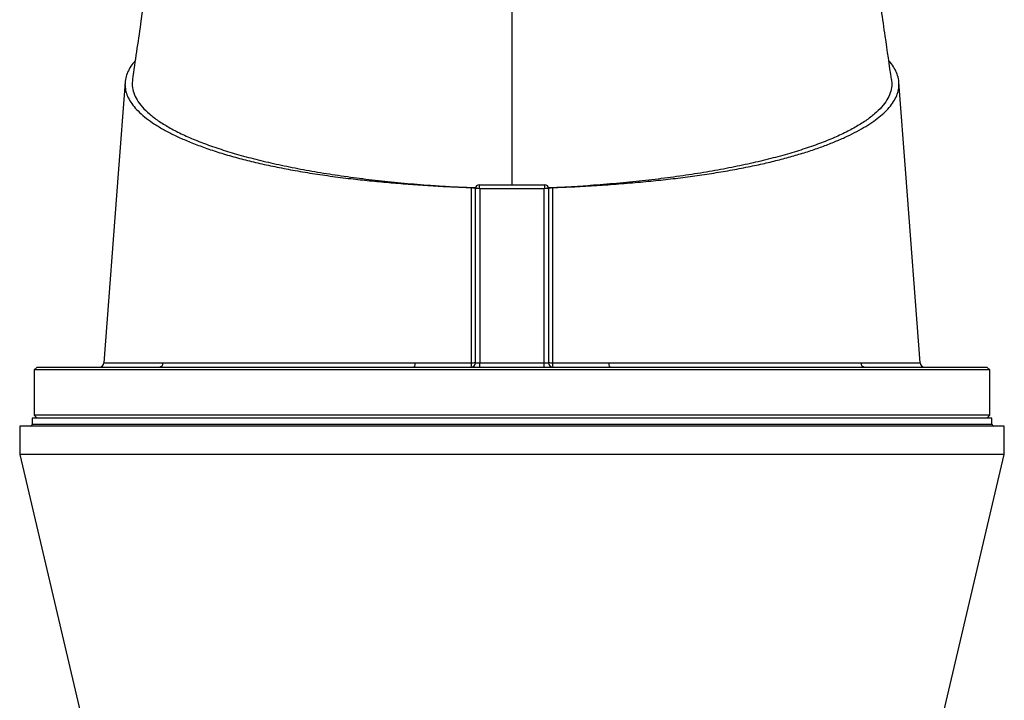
# Model space of a CAD drawing. Header units: millimetres. Extents: x 1253 to 2483, y 298 to 3319.
# Tile 3 of 5: x 1530 to 2205, y 2386 to 2852. Entities that reach past the tile are written whole.
import ezdxf

# ---------------------------------------------------------------- set-up
doc = ezdxf.new("R2010")
doc.units = ezdxf.units.MM

msp = doc.modelspace()

# ---------------------------------------------------------------- linework, layer by layer
at = {"color": 7, "linetype": 'Continuous', "lineweight": 25}
for p, q in [((1867.95, 2739.25), (1867.95, 2877.16)), ((1842.95, 2737.27), (1843, 2737.27)), ((1842.95, 2617.25), (1842.95, 2736.75)), ((1845.45, 2739.25), (1890.45, 2739.25)), ((1845.45, 2739.25), (1845.45, 2739.25)), ((1845.95, 2736.41), (1845.95, 2617.09)), ((1889.95, 2736.41), (1845.95, 2736.41)), ((1889.95, 2617.09), (1889.95, 2736.41)), ((1890.45, 2739.25), (1890.45, 2739.25)), ((1892.95, 2737.27), (1892.89, 2737.27)), ((1892.95, 2736.75), (1892.95, 2617.25)), ((1542.45, 2614.25), (1540.45, 2612.25)), ((1540.45, 2612.25), (1540.45, 2581.25)), ((2195.45, 2612.25), (1540.45, 2612.25)), ((1542.45, 2614.25), (2193.45, 2614.25)), ((1588.22, 2617.02), (1588.22, 2617.02)), ((1845.95, 2614.25), (1845.95, 2617.09)), ((1845.95, 2617.09), (1889.95, 2617.09)), ((1889.95, 2614.25), (1889.95, 2617.09)), ((2147.64, 2617.02), (2147.64, 2617.02)), ((2195.45, 2612.25), (2193.45, 2614.25)), ((2195.45, 2581.25), (2195.45, 2612.25)), ((1538.95, 2579.25), (1538.95, 2574.75)), ((2196.95, 2579.25), (1538.95, 2579.25)), ((1540.45, 2581.25), (1542.45, 2579.25)), ((2195.45, 2581.25), (1540.45, 2581.25)), ((2193.45, 2579.25), (2195.45, 2581.25)), ((2196.95, 2574.75), (2196.95, 2579.25)), ((1530.45, 2573.75), (1530.45, 2554.25)), ((2205.45, 2573.75), (1530.45, 2573.75)), ((2205.45, 2554.25), (2205.45, 2573.75)), ((1530.45, 2554.25), (1585.95, 2318.79)), ((2205.45, 2554.25), (1530.45, 2554.25)), ((2149.95, 2318.79), (2205.45, 2554.25))]:
    msp.add_line(p, q, dxfattribs=at)
at = {"color": 1, "linetype": 'Continuous', "lineweight": 25}
msp.add_line((2196.95, 2574.75), (1538.95, 2574.75), dxfattribs=at)
at = {"color": 7, "linetype": 'Continuous', "lineweight": 25, "flags": 128}
for points in [[(1602.69, 2809.61), (1597.96, 2746.89), (1588.16, 2617.03)], [(2147.74, 2617.03), (2137.94, 2746.89), (2133.2, 2809.61)]]:
    msp.add_lwpolyline(points, dxfattribs=at)
at = {"color": 7, "linetype": 'Continuous', "lineweight": 25}
for centre, radius, start, end in [((1845.45, 2736.75), 2.5, 90.03906, 179.88236), ((1845.45, 2736.75), 2.5, 90, 180), ((1890.44, 2736.75), 2.5, 0.11764, 89.96094), ((1890.45, 2736.75), 2.5, 0, 90), ((1585.16, 2617.25), 3, 270.09908, 355.91284), ((1626.06, 2617.01), 2.77, 274.41575, 0.37399), ((1797.31, 2616.47), 4.24, 328.39531, 9.22704), ((1839.95, 2617.25), 3, 270, 0), ((1830.86, 2616.49), 9.36, 346.14784, 4.50399), ((1840.84, 2699.92), 82.7, 269.54772, 271.45774), ((1895.95, 2617.25), 3, 180, 270), ((1895.05, 2699.92), 82.7, 268.54226, 270.45228), ((1905.03, 2616.49), 9.36, 175.49601, 193.85216), ((1938.58, 2616.47), 4.24, 170.77296, 211.60469), ((2109.83, 2617.01), 2.77, 179.62601, 265.58425), ((2150.73, 2617.25), 3, 183.87832, 269.98187), ((1537.95, 2574.75), 1, 270, 0), ((2197.95, 2574.75), 1, 180, 270)]:
    msp.add_arc(centre, radius, start, end, dxfattribs=at)
for centre, major_axis, ratio, start_param, end_param in [((1845.95, 2736.25), (3, -0.5), 0.050922, 1.579294, 3.097731), ((1845.95, 2736.75), (3, 0), 0.043613, 3.089233, 3.141593), ((1845.95, 2736.25), (-0.5, 3), 0.008488, 4.763336, 6.281773), ((1889.95, 2736.25), (0.5, 3), 0.008488, 0.001413, 1.519849), ((1889.95, 2736.25), (3, 0.5), 0.050922, 0.043862, 1.562299), ((1889.95, 2736.75), (3, 0), 0.043613, 0, 0.05236), ((1845.95, 2617.25), (3, 0), 0.052336, 3.141593, 4.712389), ((1889.95, 2617.25), (3, 0), 0.052336, 4.712389, 6.283185)]:
    msp.add_ellipse(centre, major_axis=major_axis, ratio=ratio, start_param=start_param, end_param=end_param, dxfattribs=at)
for points, knots in [([(1617.19, 2876.92), (1615.89, 2867.79), (1612.77, 2845.94), (1609.6, 2824.11), (1607.76, 2811.4)], [0, 0, 0, 0, 0.418089, 1, 1, 1, 1]), ([(2128.13, 2811.4), (2126.69, 2821.31), (2123.52, 2843.16), (2120.4, 2864.99), (2118.7, 2876.93)], [0, 0, 0, 0, 0.453551, 1, 1, 1, 1]), ([(1609.63, 2824.29), (1609.08, 2823.68), (1607.35, 2821.76), (1605.33, 2818.48), (1603.51, 2814.42), (1602.61, 2810.3), (1602.59, 2806.14), (1603.47, 2802), (1605.25, 2797.9), (1607.9, 2793.85), (1611.45, 2789.8), (1615.93, 2785.78), (1621.34, 2781.78), (1627.55, 2777.92), (1634.5, 2774.19), (1642.14, 2770.61), (1650.6, 2767.1), (1659.91, 2763.69), (1670.1, 2760.41), (1680.85, 2757.34), (1692.11, 2754.52), (1703.78, 2751.93), (1716.2, 2749.51), (1729.34, 2747.26), (1743.17, 2745.21), (1756.86, 2743.47), (1770.3, 2742), (1783.38, 2740.78), (1796.73, 2739.69), (1810.33, 2738.72), (1824.18, 2737.93), (1834.21, 2737.5), (1839.6, 2737.33), (1840.29, 2737.31)], [0, 0, 0, 0, 0.0157873, 0.0497907, 0.083769, 0.1187, 0.1536587, 0.1885895, 0.2230986, 0.2576348, 0.2921439, 0.327668, 0.3632215, 0.3987465, 0.4331071, 0.4674931, 0.5018531, 0.5372458, 0.5726692, 0.6080566, 0.6414583, 0.6748914, 0.7082922, 0.742901, 0.7775456, 0.8121574, 0.8423852, 0.872636, 0.9028765, 0.933728, 0.9645937, 0.99543, 1, 1, 1, 1]), ([(1895.6, 2737.31), (1900.72, 2737.49), (1910.95, 2737.87), (1926.15, 2738.76), (1941.22, 2739.83), (1955.86, 2741.06), (1969.96, 2742.45), (1983.44, 2744.01), (1996.7, 2745.78), (2009.67, 2747.77), (2022.26, 2749.99), (2034.05, 2752.34), (2045, 2754.82), (2055.16, 2757.39), (2064.83, 2760.13), (2073.98, 2763.03), (2082.59, 2766.08), (2090.55, 2769.24), (2097.87, 2772.49), (2104.54, 2775.83), (2110.61, 2779.28), (2116.03, 2782.82), (2120.77, 2786.47), (2124.88, 2790.26), (2128.26, 2794.21), (2130.85, 2798.29), (2132.56, 2802.44), (2133.36, 2806.66), (2133.21, 2810.92), (2132.15, 2815.11), (2130.14, 2819.22), (2128.17, 2822.28), (2126.6, 2823.96), (2126.26, 2824.33)], [0, 0, 0, 0, 0.033701, 0.067407, 0.101529, 0.135652, 0.167737, 0.199845, 0.231927, 0.265013, 0.298128, 0.331213, 0.362066, 0.392946, 0.423801, 0.455531, 0.487286, 0.51902, 0.550556, 0.582112, 0.613647, 0.645929, 0.678232, 0.710513, 0.745232, 0.779979, 0.814698, 0.850455, 0.886242, 0.921999, 0.956273, 0.990573, 1, 1, 1, 1]), ([(1607.83, 2811.4), (1607.69, 2809.98), (1607.38, 2806.92), (1608.48, 2802.24), (1610.76, 2797.37), (1614.36, 2792.56), (1619.18, 2787.82), (1625.25, 2783.17), (1632.5, 2778.64), (1640.93, 2774.25), (1650.48, 2770.01), (1661.12, 2765.95), (1672.79, 2762.09), (1685.44, 2758.44), (1699.02, 2755.02), (1713.46, 2751.84), (1728.7, 2748.93), (1744.66, 2746.29), (1761.27, 2743.93), (1778.47, 2741.87), (1796.15, 2740.1), (1808.27, 2739.18), (1814.33, 2738.72)], [0, 0, 0, 0, 0.043786, 0.094112, 0.14444, 0.194766, 0.245094, 0.295421, 0.345748, 0.396075, 0.446403, 0.496729, 0.547057, 0.597383, 0.647711, 0.698037, 0.748365, 0.798692, 0.849019, 0.899346, 0.949673, 1, 1, 1, 1]), ([(2128.06, 2811.4), (2128.2, 2809.98), (2128.51, 2806.92), (2127.42, 2802.24), (2125.13, 2797.37), (2121.54, 2792.56), (2116.71, 2787.82), (2110.65, 2783.17), (2103.39, 2778.64), (2094.96, 2774.25), (2085.41, 2770.01), (2074.77, 2765.95), (2063.1, 2762.09), (2050.45, 2758.44), (2036.87, 2755.02), (2022.43, 2751.84), (2007.2, 2748.93), (1991.23, 2746.29), (1974.62, 2743.93), (1957.42, 2741.87), (1939.75, 2740.1), (1927.63, 2739.18), (1921.57, 2738.72)], [0, 0, 0, 0, 0.043786, 0.094112, 0.14444, 0.194766, 0.245094, 0.295421, 0.345748, 0.396075, 0.446403, 0.496729, 0.547057, 0.597383, 0.647711, 0.698037, 0.748365, 0.798692, 0.849019, 0.899346, 0.949673, 1, 1, 1, 1]), ([(1814.33, 2738.72), (1815.89, 2738.61), (1819.27, 2738.39), (1825.35, 2738.03), (1832.7, 2737.65), (1838.95, 2737.4), (1842.36, 2737.29), (1842.95, 2737.27)], [0.01980077, 0.01980077, 0.01980077, 0.01980077, 0.02502604, 0.03025132, 0.03547659, 0.04070186, 0.04180218, 0.04180218, 0.04180218, 0.04180218]), ([(1840.19, 2617.23), (1840.21, 2627.23), (1840.22, 2637.24), (1840.24, 2652.25), (1840.25, 2657.25), (1840.26, 2667.26), (1840.26, 2672.27), (1840.28, 2697.28), (1840.29, 2717.3), (1840.29, 2737.31)], [0, 0, 0, 0, 0.25, 0.25, 0.375, 0.375, 0.5, 0.5, 1, 1, 1, 1]), ([(1840.29, 2737.31), (1840.48, 2737.3), (1840.66, 2737.29), (1841.01, 2737.26), (1841.19, 2737.24), (1841.51, 2737.19), (1841.66, 2737.17), (1841.95, 2737.11), (1842.09, 2737.07), (1842.32, 2737), (1842.43, 2736.96), (1842.61, 2736.87), (1842.69, 2736.83), (1842.82, 2736.74), (1842.87, 2736.69), (1842.93, 2736.6), (1842.95, 2736.55), (1842.95, 2736.5)], [0, 0, 0, 0, 0.125, 0.125, 0.25, 0.25, 0.375, 0.375, 0.5, 0.5, 0.625, 0.625, 0.75, 0.75, 0.875, 0.875, 1, 1, 1, 1]), ([(1892.95, 2737.27), (1893.29, 2737.28), (1893.97, 2737.31), (1895.55, 2737.36), (1897.68, 2737.44), (1900.36, 2737.54), (1903.04, 2737.66), (1905.71, 2737.78), (1908.37, 2737.92), (1911.02, 2738.06), (1913.67, 2738.21), (1916.31, 2738.37), (1918.94, 2738.54), (1920.69, 2738.66), (1921.57, 2738.72)], [0, 0, 0, 0, 0.0353324, 0.0706757, 0.1637007, 0.2566618, 0.3495751, 0.4424569, 0.5353236, 0.6281914, 0.7210767, 0.8139957, 0.9069647, 1, 1, 1, 1]), ([(1892.95, 2736.5), (1892.95, 2736.6), (1893.01, 2736.69), (1893.26, 2736.88), (1893.45, 2736.96), (1893.81, 2737.07), (1893.94, 2737.1), (1894.22, 2737.17), (1894.38, 2737.19), (1894.71, 2737.24), (1894.88, 2737.26), (1895.23, 2737.29), (1895.41, 2737.3), (1895.6, 2737.31)], [0, 0, 0, 0, 0.25, 0.25, 0.5, 0.5, 0.625, 0.625, 0.75, 0.75, 0.875, 0.875, 1, 1, 1, 1]), ([(1895.6, 2737.31), (1895.6, 2717.3), (1895.61, 2697.28), (1895.63, 2672.27), (1895.64, 2667.26), (1895.65, 2657.25), (1895.65, 2652.25), (1895.67, 2637.24), (1895.69, 2627.23), (1895.7, 2617.23)], [0, 0, 0, 0, 0.5, 0.5, 0.625, 0.625, 0.75, 0.75, 1, 1, 1, 1]), ([(1628.83, 2617.03), (1633.55, 2617.03), (1638.64, 2617.04), (1649.51, 2617.05), (1655.3, 2617.05), (1667.58, 2617.06), (1674.07, 2617.07), (1682.64, 2617.07), (1684.38, 2617.07), (1687.89, 2617.08), (1689.66, 2617.08), (1695.03, 2617.08), (1698.66, 2617.08), (1709.74, 2617.09), (1717.36, 2617.1), (1733.06, 2617.1), (1741.14, 2617.11), (1753.61, 2617.11), (1757.83, 2617.12), (1766.38, 2617.12), (1770.69, 2617.12), (1779.39, 2617.13), (1783.76, 2617.13), (1790.38, 2617.14), (1792.6, 2617.14), (1797.04, 2617.14), (1799.26, 2617.15), (1801.5, 2617.15)], [0, 0, 0, 0, 0.125, 0.125, 0.25, 0.25, 0.375, 0.375, 0.40625, 0.40625, 0.4375, 0.4375, 0.5, 0.5, 0.625, 0.625, 0.75, 0.75, 0.8125, 0.8125, 0.875, 0.875, 0.9375, 0.9375, 0.96875, 0.96875, 1, 1, 1, 1]), ([(1801.5, 2617.15), (1807.89, 2617.16), (1814.31, 2617.17), (1827.22, 2617.2), (1833.7, 2617.21), (1840.19, 2617.23)], [0, 0, 0, 0, 0.5, 0.5, 1, 1, 1, 1]), ([(1895.7, 2617.23), (1902.2, 2617.21), (1908.67, 2617.2), (1921.58, 2617.17), (1928, 2617.16), (1934.4, 2617.15)], [0, 0, 0, 0, 0.5, 0.5, 1, 1, 1, 1]), ([(1934.4, 2617.15), (1936.63, 2617.15), (1938.85, 2617.14), (1943.27, 2617.14), (1945.48, 2617.14), (1952.05, 2617.13), (1956.39, 2617.13), (1969.28, 2617.12), (1977.71, 2617.12), (1994.25, 2617.11), (2002.36, 2617.1), (2012.28, 2617.1), (2014.25, 2617.1), (2018.18, 2617.1), (2020.12, 2617.09), (2025.89, 2617.09), (2029.66, 2617.09), (2040.75, 2617.08), (2047.84, 2617.08), (2061.43, 2617.07), (2067.92, 2617.06), (2077.21, 2617.05), (2080.22, 2617.05), (2086.11, 2617.05), (2088.96, 2617.04), (2094.46, 2617.04), (2097.12, 2617.04), (2102.24, 2617.03), (2104.7, 2617.03), (2107.06, 2617.03)], [0, 0, 0, 0, 0.03125, 0.03125, 0.0625, 0.0625, 0.125, 0.125, 0.25, 0.25, 0.375, 0.375, 0.40625, 0.40625, 0.4375, 0.4375, 0.5, 0.5, 0.625, 0.625, 0.75, 0.75, 0.8125, 0.8125, 0.875, 0.875, 0.9375, 0.9375, 1, 1, 1, 1])]:
    msp.add_open_spline(points, degree=3, knots=knots, dxfattribs=at)
at = {"color": 1, "linetype": 'Continuous', "lineweight": 25}
for points, knots in [([(1588.22, 2617.02), (1588.21, 2617.02), (1588.19, 2617.02), (1588.7, 2617.02), (1589.7, 2617.02), (1591.2, 2617.02), (1593.19, 2617.02), (1595.7, 2617.02), (1598.72, 2617.02), (1602.24, 2617.02), (1606.04, 2617.02), (1610, 2617.02), (1614.04, 2617.02), (1618.42, 2617.03), (1623.29, 2617.03), (1626.91, 2617.03), (1628.83, 2617.03)], [0, 0, 0, 0, 0.043737, 0.119826, 0.195916, 0.272536, 0.349155, 0.427446, 0.505737, 0.584606, 0.663474, 0.728882, 0.794373, 0.860117, 0.925944, 1, 1, 1, 1]), ([(2107.06, 2617.03), (2108.75, 2617.03), (2112.14, 2617.03), (2116.83, 2617.03), (2121.24, 2617.02), (2125.48, 2617.02), (2129.5, 2617.02), (2133.27, 2617.02), (2136.62, 2617.02), (2139.56, 2617.02), (2142.08, 2617.02), (2144.15, 2617.02), (2145.78, 2617.02), (2147.01, 2617.02), (2147.7, 2617.02), (2147.66, 2617.02), (2147.64, 2617.02)], [0, 0, 0, 0, 0.065162, 0.130489, 0.1959, 0.261476, 0.334468, 0.407576, 0.481035, 0.554611, 0.629537, 0.704588, 0.78002, 0.855579, 0.950545, 1, 1, 1, 1])]:
    msp.add_open_spline(points, degree=3, knots=knots, dxfattribs=at)

doc.saveas('drawing.dxf')
